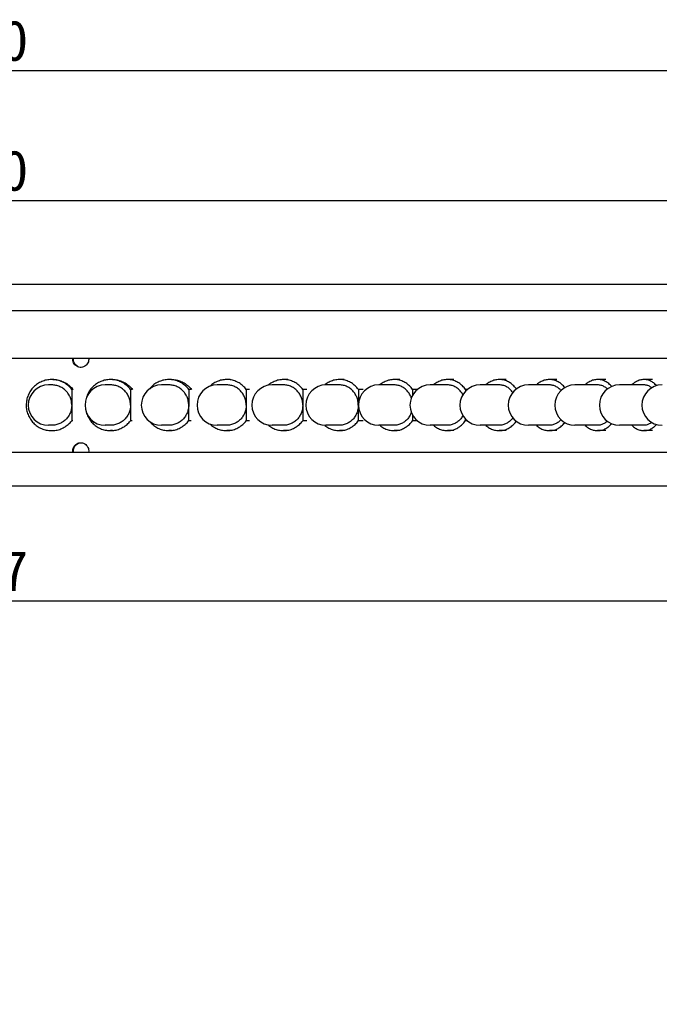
# Model space of a CAD drawing. Header units: millimetres. Extents: x 42 to 254, y -46 to 287.
# Tile 5 of 6: x 139 to 187, y 213 to 287. Entities that reach past the tile are written whole.
import ezdxf
from ezdxf.enums import TextEntityAlignment as Align

# ---------------------------------------------------------------- set-up
doc = ezdxf.new("R2010")
doc.units = ezdxf.units.MM
doc.header["$LTSCALE"] = 23.1
doc.layers.get('0').update_dxf_attribs({"linetype": 'CONTINUOUS'})
doc.layers.add('00_COMPONENTS', color=7, linetype='CONTINUOUS')
doc.layers.add('51__DRAFT_DIMS', color=7, linetype='CONTINUOUS')
doc.styles.get("Standard").update_dxf_attribs({"font": 'simfang.ttf'})
doc.dimstyles.new('DIMSTYLE_1', dxfattribs={"dimtxt": 3, "dimasz": 3, "dimexe": 2.5, "dimexo": 0.5, "dimgap": 0.75, "dimtad": 1, "dimdsep": 46, "dimtxsty": 'STANDARD', "dimblk": '_FILLED', "dimblk1": '_FILLED', "dimblk2": '_FILLED', "dimcen": 0.09, "dimclrt": 3, "dimazin": 2, "dimtp": 0.5, "dimtm": 0.5, "dimtfac": 1, "dimtofl": 0, "dimtmove": 0, "dimatfit": 3, "dimldrblk": '_FILLED', "dimfxl": 1, "dimtolj": 1, "dimarcsym": 0})
doc.dimstyles.new('DIMSTYLE_2', dxfattribs={"dimtxt": 3, "dimasz": 3, "dimexe": 2.5, "dimexo": 0.5, "dimgap": 0.75, "dimtad": 1, "dimdsep": 46, "dimtxsty": 'STANDARD', "dimblk": '_FILLED', "dimblk1": '_FILLED', "dimblk2": '_FILLED', "dimcen": 0.09, "dimclrt": 3, "dimazin": 2, "dimtp": 0.2, "dimtm": 0.2, "dimtfac": 1, "dimtofl": 0, "dimtmove": 0, "dimatfit": 3, "dimldrblk": '_FILLED', "dimfxl": 1, "dimtolj": 1, "dimarcsym": 0})
doc.dimstyles.new('DIMSTYLE_4', dxfattribs={"dimtxt": 3, "dimasz": 3, "dimexe": 2.5, "dimexo": 0.5, "dimtad": 1, "dimdsep": 46, "dimtxsty": 'STANDARD', "dimblk": '_FILLED', "dimblk1": '_FILLED', "dimblk2": '_FILLED', "dimcen": 0.09, "dimclrt": 3, "dimazin": 2, "dimtp": 0.5, "dimtm": 0.5, "dimtfac": 1, "dimtofl": 0, "dimtmove": 0, "dimatfit": 1, "dimldrblk": '_FILLED', "dimfxl": 1, "dimtolj": 1, "dimarcsym": 0})

# ---------------------------------------------------------------- blocks, each defined once
blk = doc.blocks.new('_FILLED')
at = {"color": 0, "linetype": 'ByBlock'}
blk.add_solid([(0, 0), (-1, 0.167), (-1, -0.167)], dxfattribs=at)
blk = doc.blocks.new('*D1')
at = {"layer": '51__DRAFT_DIMS', "color": 4}
for p, q in [((44.756, 266.754), (44.756, 285.2)), ((224.756, 266.755), (224.756, 285.2)), ((44.756, 282.7), (134.756, 282.7)), ((224.756, 282.7), (134.756, 282.7))]:
    blk.add_line(p, q, dxfattribs=at)
at = {"layer": '51__DRAFT_DIMS', "color": 4, "xscale": 3, "yscale": 3, "zscale": 3, "rotation": 180}
blk.add_blockref('_FILLED', (44.756, 282.7), dxfattribs=at)
at = {"layer": '51__DRAFT_DIMS', "color": 4, "xscale": 3, "yscale": 3, "zscale": 3}
blk.add_blockref('_FILLED', (224.756, 282.7), dxfattribs=at)
at = {"layer": '51__DRAFT_DIMS', "color": 3}
blk.add_text('180', height=3, dxfattribs=at).set_placement((136.756, 283.45), align=Align.CENTER)
blk = doc.blocks.new('*D2')
at = {"layer": '51__DRAFT_DIMS', "color": 4}
for p, q in [((64.756, 265.355), (64.756, 275.542)), ((204.756, 265.355), (204.756, 275.542)), ((64.756, 273.042), (134.756, 273.042)), ((204.756, 273.042), (134.756, 273.042))]:
    blk.add_line(p, q, dxfattribs=at)
at = {"layer": '51__DRAFT_DIMS', "color": 4, "xscale": 3, "yscale": 3, "zscale": 3, "rotation": 180}
blk.add_blockref('_FILLED', (64.756, 273.042), dxfattribs=at)
at = {"layer": '51__DRAFT_DIMS', "color": 4, "xscale": 3, "yscale": 3, "zscale": 3}
blk.add_blockref('_FILLED', (204.756, 273.042), dxfattribs=at)
at = {"layer": '51__DRAFT_DIMS', "color": 3}
blk.add_text('140', height=3, dxfattribs=at).set_placement((136.756, 273.792), align=Align.CENTER)
blk = doc.blocks.new('*D3')
at = {"layer": '51__DRAFT_DIMS', "color": 4}
for p, q in [((61.256, 251.355), (61.256, 240.78)), ((208.256, 251.355), (208.256, 240.78)), ((61.256, 243.28), (134.756, 243.28)), ((208.256, 243.28), (134.756, 243.28))]:
    blk.add_line(p, q, dxfattribs=at)
at = {"layer": '51__DRAFT_DIMS', "color": 4, "xscale": 3, "yscale": 3, "zscale": 3, "rotation": 180}
blk.add_blockref('_FILLED', (61.256, 243.28), dxfattribs=at)
at = {"layer": '51__DRAFT_DIMS', "color": 4, "xscale": 3, "yscale": 3, "zscale": 3}
blk.add_blockref('_FILLED', (208.256, 243.28), dxfattribs=at)
at = {"layer": '51__DRAFT_DIMS', "color": 3}
blk.add_text('147', height=3, dxfattribs=at).set_placement((136.756, 244.03), align=Align.CENTER)
blk = doc.blocks.new('*D4')
at = {"layer": '51__DRAFT_DIMS', "color": 4}
for p, q in [((63.256, 266.855), (237.412, 266.855)), ((234.912, 266.855), (234.912, 259.355)), ((234.912, 251.855), (234.912, 259.355)), ((61.756, 251.855), (237.412, 251.855))]:
    blk.add_line(p, q, dxfattribs=at)
at = {"layer": '51__DRAFT_DIMS', "color": 4, "xscale": 3, "yscale": 3, "zscale": 3}
for p, rotation in [((234.912, 266.855), 90), ((234.912, 251.855), 270)]:
    blk.add_blockref('_FILLED', p, dxfattribs=dict(at, rotation=rotation))
at = {"layer": '51__DRAFT_DIMS', "color": 3}
blk.add_text('15', height=3, rotation=90, dxfattribs=at).set_placement((234.162, 259.355), align=Align.CENTER)
blk = doc.blocks.new('*D6')
at = {"layer": '51__DRAFT_DIMS', "color": 4}
for p, q in [((66.307, 210.096), (52.698, 210.096)), ((69.807, 210.096), (66.307, 210.096)), ((89.078, 185), (69.807, 210.096))]:
    blk.add_line(p, q, dxfattribs=at)
at = {"layer": '51__DRAFT_DIMS', "color": 4, "xscale": 3, "yscale": 3, "zscale": 3, "rotation": 307.5198182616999}
blk.add_blockref('_FILLED', (89.078, 185), dxfattribs=at)
at = {"layer": '51__DRAFT_DIMS', "color": 3}
blk.add_text('150', height=3, dxfattribs=at).set_placement((64.807, 210.846), align=Align.RIGHT)

msp = doc.modelspace()

# ---------------------------------------------------------------- linework, layer by layer
at = {"layer": '00_COMPONENTS', "color": 7}
for p, q in [((45.9638, 266.8548), (223.5479, 266.8548)), ((204.7558, 264.8548), (64.7558, 264.8548)), ((55.7558, 261.3548), (213.7558, 261.3548)), ((143.1313, 261.1634), (143.1236, 261.2548)), ((143.7644, 260.6577), (143.7188, 260.656)), ((146.0792, 259.7548), (145.937, 259.7548)), ((150.4771, 259.7548), (150.2796, 259.7548)), ((154.8256, 259.7548), (154.5734, 259.7548)), ((159.1109, 259.7548), (158.805, 259.7548)), ((163.3198, 259.7548), (162.9609, 259.7548)), ((167.4388, 259.7548), (167.0282, 259.7548)), ((171.4551, 259.7548), (170.9941, 259.7548)), ((175.356, 259.7548), (174.846, 259.7548)), ((179.1294, 259.7548), (178.5719, 259.7548)), ((182.7632, 259.7548), (182.1601, 259.7548)), ((186.2462, 259.7548), (185.5993, 259.7548)), ((143.06, 259.0125), (143.047, 256.6802)), ((143.1466, 259.0125), (143.06, 259.0125)), ((147.4282, 259.0125), (147.4152, 256.6802)), ((147.5704, 259.0125), (147.4282, 259.0125)), ((151.7564, 259.0125), (151.7436, 256.6802)), ((151.9539, 259.0125), (151.7564, 259.0125)), ((156.0313, 259.0125), (156.0186, 256.6802)), ((156.2834, 259.0125), (156.0313, 259.0125)), ((160.2392, 259.0125), (160.2268, 256.6802)), ((160.5452, 259.0125), (160.2392, 259.0125)), ((164.3671, 259.0125), (164.3549, 256.6802)), ((164.7259, 259.0125), (164.3671, 259.0125)), ((168.4019, 259.0125), (168.3998, 258.5966)), ((168.7497, 259.0125), (168.4019, 259.0125)), ((172.3309, 259.0125), (172.3303, 258.8878)), ((172.4644, 259.0125), (172.3309, 259.0125)), ((168.3922, 257.1266), (168.3899, 256.6802)), ((141.5592, 256.3548), (141.3168, 256.3548)), ((143.1336, 256.6802), (143.047, 256.6802)), ((145.937, 256.3548), (145.5386, 256.3548)), ((147.5574, 256.6802), (147.4152, 256.6802)), ((150.2796, 256.3548), (149.7266, 256.3548)), ((151.9411, 256.6802), (151.7436, 256.6802)), ((154.5734, 256.3548), (153.8675, 256.3548)), ((156.2707, 256.6802), (156.0186, 256.6802)), ((158.805, 256.3548), (157.9483, 256.3548)), ((160.5327, 256.6802), (160.2268, 256.6802)), ((162.9609, 256.3548), (161.9562, 256.3548)), ((164.7137, 256.6802), (164.3549, 256.6802)), ((167.0282, 256.3548), (165.8786, 256.3548)), ((168.7708, 256.6802), (168.3899, 256.6802)), ((170.9941, 256.3548), (169.7031, 256.3548)), ((172.32, 256.8333), (172.3193, 256.6802)), ((172.4855, 256.6802), (172.3193, 256.6802)), ((174.846, 256.3548), (173.4178, 256.3548)), ((178.5719, 256.3548), (177.011, 256.3548)), ((182.1601, 256.3548), (180.4714, 256.3548)), ((185.5993, 256.3548), (183.7881, 256.3548)), ((146.0792, 255.9548), (145.937, 255.9548)), ((150.4771, 255.9548), (150.2796, 255.9548)), ((154.8256, 255.9548), (154.5734, 255.9548)), ((159.1109, 255.9548), (158.805, 255.9548)), ((163.3198, 255.9548), (162.9609, 255.9548)), ((167.4388, 255.9548), (167.0282, 255.9548)), ((171.4551, 255.9548), (170.9941, 255.9548)), ((175.356, 255.9548), (174.846, 255.9548)), ((179.1294, 255.9548), (178.5719, 255.9548)), ((182.7632, 255.9548), (182.1601, 255.9548)), ((186.2462, 255.9548), (185.5993, 255.9548)), ((143.6733, 255.0519), (143.7188, 255.0535)), ((55.7558, 254.3548), (213.7558, 254.3548)), ((143.1313, 254.3634), (143.1236, 254.4548)), ((44.7558, 251.8548), (224.7558, 251.8548))]:
    msp.add_line(p, q, dxfattribs=at)
at = {"layer": '00_COMPONENTS', "color": 4}
for p, q in [((143.1236, 261.2548), (143.1762, 261.2548)), ((143.1236, 254.4548), (143.1762, 254.4548))]:
    msp.add_line(p, q, dxfattribs=at)
at = {"layer": '00_COMPONENTS', "color": 7}
for points in [[(143.1236, 261.2548), (143.1313, 261.3462), (143.1333, 261.3548)], [(143.1762, 261.2548), (143.1838, 261.3458), (143.1859, 261.3548)], [(144.3039, 261.3548), (144.3059, 261.3462), (144.3136, 261.2548)], [(143.7188, 260.656), (143.6733, 260.6577), (143.5854, 260.6705), (143.5012, 260.6971), (143.4201, 260.7365), (143.3471, 260.7864), (143.2828, 260.8477), (143.2266, 260.9195), (143.1822, 260.9966), (143.1509, 261.0773), (143.1313, 261.1634)], [(143.4738, 260.737), (143.4003, 260.787), (143.3357, 260.8484), (143.2793, 260.9202), (143.2348, 260.9973), (143.2034, 261.0779), (143.1838, 261.1637), (143.1762, 261.2548)], [(144.3136, 261.2548), (144.3059, 261.1634), (144.2864, 261.0773), (144.2551, 260.9966), (144.2108, 260.9195), (144.1546, 260.8477), (144.0904, 260.7864), (144.0175, 260.7365), (143.9364, 260.6971), (143.8522, 260.6705), (143.7644, 260.6577)], [(141.5592, 259.7548), (141.5429, 259.7547), (141.4508, 259.7516), (141.3591, 259.7441), (141.2679, 259.7321), (141.1771, 259.7156), (141.0875, 259.6948), (140.999, 259.6696), (140.9116, 259.6401), (140.8259, 259.6064), (140.742, 259.5686), (140.6598, 259.5266), (140.58, 259.4808), (140.5024, 259.4311), (140.4272, 259.3776), (140.3548, 259.3206), (140.2853, 259.2601), (140.2186, 259.1962), (140.1553, 259.1292), (140.0953, 259.0592), (140.0386, 258.9862), (139.9856, 258.9108), (139.9363, 258.8328), (139.8908, 258.7523), (139.8493, 258.6699), (139.8119, 258.5855), (139.7785, 258.4992), (139.7494, 258.4116), (139.7246, 258.3227), (139.7041, 258.2325), (139.688, 258.1416), (139.6763, 258.05), (139.6691, 257.9577), (139.6663, 257.8654), (139.6681, 257.7731), (139.6743, 257.6808), (139.6849, 257.5891), (139.7, 257.498), (139.7195, 257.4075), (139.7433, 257.3183), (139.7714, 257.2304), (139.8039, 257.1438), (139.8403, 257.059), (139.8809, 256.9761), (139.9255, 256.8951), (139.9739, 256.8166), (140.026, 256.7405), (140.0819, 256.6669), (140.1411, 256.5962), (140.2037, 256.5286), (140.2697, 256.4639), (140.3385, 256.4026), (140.4102, 256.3448), (140.4849, 256.2904), (140.5619, 256.2399), (140.6412, 256.1932), (140.7229, 256.1503), (140.8064, 256.1115), (140.8917, 256.0768), (140.9787, 256.0463), (141.0669, 256.0201), (141.1563, 255.9983), (141.2469, 255.9808), (141.3379, 255.9678), (141.4295, 255.9592), (141.5217, 255.9552), (141.5592, 255.9548)], [(143.0535, 257.8463), (143.0519, 257.9252), (143.0462, 258.0035), (143.0364, 258.0811), (143.0226, 258.1583), (143.0047, 258.2349), (142.983, 258.3103), (142.9573, 258.3844), (142.9277, 258.4572), (142.8945, 258.5282), (142.8575, 258.5974), (142.817, 258.6647), (142.7731, 258.7296), (142.7258, 258.7921), (142.6752, 258.8522), (142.6218, 258.9095), (142.5654, 258.9638), (142.5061, 259.0152), (142.4443, 259.0633), (142.3801, 259.1081), (142.3135, 259.1496), (142.2451, 259.1874), (142.1747, 259.2216), (142.1025, 259.2521), (142.0289, 259.2787), (141.9541, 259.3014), (141.878, 259.3202), (141.8012, 259.335), (141.7238, 259.3456), (141.6457, 259.3522), (141.5676, 259.3547), (141.3168, 259.3548)], [(143.06, 259.0125), (143.0019, 259.0847), (142.9407, 259.1536), (142.8764, 259.2193), (142.8088, 259.2819), (142.7381, 259.3413), (142.6647, 259.397), (142.5888, 259.4491), (142.5102, 259.4975), (142.4296, 259.542), (142.3469, 259.5824), (142.2621, 259.6189), (142.1759, 259.6511), (142.0882, 259.679), (141.9991, 259.7027), (141.9091, 259.722), (141.8183, 259.7369), (141.7267, 259.7473), (141.6349, 259.7532), (141.5592, 259.7548)], [(141.6457, 259.7548), (141.7215, 259.7532), (141.8133, 259.7473), (141.9049, 259.7369), (141.9957, 259.722), (142.0856, 259.7027), (142.1748, 259.679), (142.2625, 259.6511), (142.3487, 259.6189), (142.4334, 259.5824), (142.5161, 259.542), (142.5967, 259.4975), (142.6753, 259.4491), (142.7513, 259.397), (142.8246, 259.3413), (142.8953, 259.2819), (142.9629, 259.2193), (143.0273, 259.1536), (143.0885, 259.0847), (143.1466, 259.0125)], [(145.937, 259.7548), (145.9208, 259.7547), (145.8292, 259.7516), (145.7381, 259.7441), (145.6475, 259.7321), (145.5574, 259.7156), (145.4683, 259.6948), (145.3804, 259.6696), (145.2935, 259.6401), (145.2084, 259.6064), (145.1251, 259.5686), (145.0434, 259.5266), (144.9641, 259.4808), (144.887, 259.4311), (144.8123, 259.3776), (144.7404, 259.3206), (144.6713, 259.2601), (144.6051, 259.1962), (144.5421, 259.1292), (144.4825, 259.0592), (144.4261, 258.9862), (144.3735, 258.9108), (144.3246, 258.8328), (144.2793, 258.7523), (144.2381, 258.6699), (144.201, 258.5855), (144.1678, 258.4992), (144.1389, 258.4116), (144.1147, 258.3243)], [(147.4217, 257.8463), (147.42, 257.9252), (147.4144, 258.0035), (147.4047, 258.0811), (147.391, 258.1583), (147.3732, 258.2349), (147.3516, 258.3103), (147.3261, 258.3844), (147.2967, 258.4572), (147.2636, 258.5282), (147.2269, 258.5974), (147.1866, 258.6647), (147.143, 258.7296), (147.0961, 258.7921), (147.0458, 258.8522), (146.9927, 258.9095), (146.9367, 258.9638), (146.8777, 259.0152), (146.8164, 259.0633), (146.7526, 259.1081), (146.6865, 259.1496), (146.6184, 259.1874), (146.5485, 259.2216), (146.4767, 259.2521), (146.4037, 259.2787), (146.3293, 259.3014), (146.2537, 259.3202), (146.1774, 259.335), (146.1005, 259.3456), (146.0229, 259.3522), (145.9453, 259.3547), (145.5386, 259.3548)], [(147.4282, 259.0125), (147.3704, 259.0847), (147.3096, 259.1536), (147.2457, 259.2193), (147.1785, 259.2819), (147.1082, 259.3413), (147.0354, 259.397), (146.9599, 259.4491), (146.8818, 259.4975), (146.8017, 259.542), (146.7196, 259.5824), (146.6354, 259.6189), (146.5497, 259.6511), (146.4626, 259.679), (146.374, 259.7027), (146.2846, 259.722), (146.1944, 259.7369), (146.1034, 259.7473), (146.0122, 259.7532), (145.937, 259.7548)], [(146.0792, 259.7548), (146.1544, 259.7532), (146.2457, 259.7473), (146.3367, 259.7369), (146.4269, 259.722), (146.5163, 259.7027), (146.6048, 259.679), (146.692, 259.6511), (146.7776, 259.6189), (146.8618, 259.5824), (146.944, 259.542), (147.0241, 259.4975), (147.1022, 259.4491), (147.1776, 259.397), (147.2505, 259.3413), (147.3208, 259.2819), (147.3879, 259.2193), (147.4519, 259.1536), (147.5127, 259.0847), (147.5704, 259.0125)], [(150.2796, 259.7548), (150.2636, 259.7547), (150.1729, 259.7516), (150.0827, 259.7441), (149.9929, 259.7321), (149.9036, 259.7156), (149.8155, 259.6948), (149.7284, 259.6696), (149.6424, 259.6401), (149.5581, 259.6064), (149.4755, 259.5686), (149.3947, 259.5266), (149.3161, 259.4808), (149.2398, 259.4311), (149.1657, 259.3776), (149.0945, 259.3206), (149.0261, 259.2601), (148.9605, 259.1962), (148.8982, 259.1292), (148.8486, 259.0704)], [(151.75, 257.8463), (151.7484, 257.9252), (151.7428, 258.0035), (151.7332, 258.0811), (151.7196, 258.1583), (151.702, 258.2349), (151.6806, 258.3103), (151.6553, 258.3844), (151.6262, 258.4572), (151.5935, 258.5282), (151.5572, 258.5974), (151.5172, 258.6647), (151.474, 258.7296), (151.4276, 258.7921), (151.3778, 258.8522), (151.3252, 258.9095), (151.2697, 258.9638), (151.2113, 259.0152), (151.1506, 259.0633), (151.0874, 259.1081), (151.0219, 259.1496), (150.9545, 259.1874), (150.8853, 259.2216), (150.8142, 259.2521), (150.7418, 259.2787), (150.6682, 259.3014), (150.5933, 259.3202), (150.5178, 259.335), (150.4416, 259.3456), (150.3647, 259.3522), (150.2878, 259.3547), (149.7266, 259.3548)], [(151.7564, 259.0125), (151.6993, 259.0847), (151.639, 259.1536), (151.5757, 259.2193), (151.5092, 259.2819), (151.4396, 259.3413), (151.3674, 259.397), (151.2927, 259.4491), (151.2154, 259.4975), (151.136, 259.542), (151.0547, 259.5824), (150.9713, 259.6189), (150.8864, 259.6511), (150.8002, 259.679), (150.7125, 259.7027), (150.6239, 259.722), (150.5346, 259.7369), (150.4444, 259.7473), (150.3541, 259.7532), (150.2796, 259.7548)], [(150.4771, 259.7548), (150.5516, 259.7532), (150.6419, 259.7473), (150.7321, 259.7369), (150.8214, 259.722), (150.91, 259.7027), (150.9977, 259.679), (151.0839, 259.6511), (151.1688, 259.6189), (151.2522, 259.5824), (151.3335, 259.542), (151.4129, 259.4975), (151.4902, 259.4491), (151.5649, 259.397), (151.6371, 259.3413), (151.7067, 259.2819), (151.7732, 259.2193), (151.8365, 259.1536), (151.8968, 259.0847), (151.9539, 259.0125)], [(154.5734, 259.7548), (154.5576, 259.7547), (154.4681, 259.7516), (154.3791, 259.7441), (154.2905, 259.7321), (154.2023, 259.7156), (154.1153, 259.6948), (154.0293, 259.6696), (153.9444, 259.6401), (153.8612, 259.6064), (153.7797, 259.5686), (153.6999, 259.5266), (153.6223, 259.4808), (153.547, 259.4311), (153.4739, 259.3776), (153.4036, 259.3206), (153.3361, 259.2601), (153.3308, 259.2549)], [(156.0249, 257.8463), (156.0233, 257.9252), (156.0178, 258.0035), (156.0083, 258.0811), (155.9949, 258.1583), (155.9776, 258.2349), (155.9564, 258.3103), (155.9315, 258.3844), (155.9027, 258.4572), (155.8704, 258.5282), (155.8346, 258.5974), (155.7952, 258.6647), (155.7525, 258.7296), (155.7066, 258.7921), (155.6575, 258.8522), (155.6056, 258.9095), (155.5508, 258.9638), (155.4932, 259.0152), (155.4332, 259.0633), (155.3709, 259.1081), (155.3062, 259.1496), (155.2397, 259.1874), (155.1713, 259.2216), (155.1011, 259.2521), (155.0297, 259.2787), (154.957, 259.3014), (154.8831, 259.3202), (154.8085, 259.335), (154.7333, 259.3456), (154.6575, 259.3522), (154.5816, 259.3547), (153.8675, 259.3548)], [(156.0313, 259.0125), (155.9748, 259.0847), (155.9154, 259.1536), (155.8529, 259.2193), (155.7872, 259.2819), (155.7185, 259.3413), (155.6473, 259.397), (155.5735, 259.4491), (155.4972, 259.4975), (155.4189, 259.542), (155.3385, 259.5824), (155.2562, 259.6189), (155.1725, 259.6511), (155.0873, 259.679), (155.0007, 259.7027), (154.9133, 259.722), (154.8251, 259.7369), (154.7361, 259.7473), (154.647, 259.7532), (154.5734, 259.7548)], [(158.805, 259.7548), (158.7894, 259.7547), (158.7014, 259.7516), (158.6137, 259.7441), (158.5266, 259.7321), (158.4399, 259.7156), (158.3542, 259.6948), (158.2696, 259.6696), (158.1861, 259.6401), (158.1043, 259.6064), (158.0241, 259.5686), (157.9455, 259.5266), (157.8692, 259.4808), (157.7951, 259.4311), (157.7232, 259.3776), (157.6612, 259.3265)], [(160.233, 257.8463), (160.2314, 257.9252), (160.226, 258.0035), (160.2167, 258.0811), (160.2035, 258.1583), (160.1864, 258.2349), (160.1656, 258.3103), (160.141, 258.3844), (160.1128, 258.4572), (160.081, 258.5282), (160.0457, 258.5974), (160.0069, 258.6647), (159.965, 258.7296), (159.9198, 258.7921), (159.8715, 258.8522), (159.8204, 258.9095), (159.7665, 258.9638), (159.7098, 259.0152), (159.6508, 259.0633), (159.5895, 259.1081), (159.5259, 259.1496), (159.4604, 259.1874), (159.3932, 259.2216), (159.3241, 259.2521), (159.2539, 259.2787), (159.1824, 259.3014), (159.1096, 259.3202), (159.0363, 259.335), (158.9623, 259.3456), (158.8876, 259.3522), (158.813, 259.3547), (157.9483, 259.3548)], [(160.2392, 259.0125), (160.1837, 259.0847), (160.1252, 259.1536), (160.0637, 259.2193), (159.9991, 259.2819), (159.9315, 259.3413), (159.8615, 259.397), (159.7889, 259.4491), (159.7138, 259.4975), (159.6367, 259.542), (159.5577, 259.5824), (159.4767, 259.6189), (159.3943, 259.6511), (159.3105, 259.679), (159.2254, 259.7027), (159.1394, 259.722), (159.0526, 259.7369), (158.9651, 259.7473), (158.8773, 259.7532), (158.805, 259.7548)], [(162.9609, 259.7548), (162.9457, 259.7547), (162.8593, 259.7516), (162.7734, 259.7441), (162.688, 259.7321), (162.603, 259.7156), (162.519, 259.6948), (162.4361, 259.6696), (162.3542, 259.6401), (162.2739, 259.6064), (162.1953, 259.5686), (162.1183, 259.5266), (162.0435, 259.4808), (161.9708, 259.4311), (161.9004, 259.3776), (161.8703, 259.3523)], [(164.361, 257.8463), (164.3594, 257.9252), (164.3541, 258.0035), (164.345, 258.0811), (164.332, 258.1583), (164.3153, 258.2349), (164.2949, 258.3103), (164.2708, 258.3844), (164.2431, 258.4572), (164.212, 258.5282), (164.1774, 258.5974), (164.1393, 258.6647), (164.0982, 258.7296), (164.054, 258.7921), (164.0066, 258.8522), (163.9565, 258.9095), (163.9036, 258.9638), (163.8481, 259.0152), (163.7902, 259.0633), (163.7301, 259.1081), (163.6677, 259.1496), (163.6035, 259.1874), (163.5376, 259.2216), (163.4699, 259.2521), (163.401, 259.2787), (163.3309, 259.3014), (163.2596, 259.3202), (163.1877, 259.335), (163.1151, 259.3456), (163.042, 259.3522), (162.9688, 259.3547), (161.9562, 259.3548)], [(164.3671, 259.0125), (164.3127, 259.0847), (164.2553, 259.1536), (164.195, 259.2193), (164.1317, 259.2819), (164.0654, 259.3413), (163.9967, 259.397), (163.9256, 259.4491), (163.8519, 259.4975), (163.7764, 259.542), (163.6989, 259.5824), (163.6195, 259.6189), (163.5387, 259.6511), (163.4566, 259.679), (163.3731, 259.7027), (163.2888, 259.722), (163.2037, 259.7369), (163.1179, 259.7473), (163.0319, 259.7532), (162.9609, 259.7548)], [(168.3041, 258.3944), (168.2808, 258.4572), (168.2503, 258.5282), (168.2165, 258.5974), (168.1794, 258.6647), (168.1392, 258.7296), (168.096, 258.7921), (168.0497, 258.8522), (168.0008, 258.9095), (167.9491, 258.9638), (167.8948, 259.0152), (167.8383, 259.0633), (167.7796, 259.1081), (167.7186, 259.1496), (167.656, 259.1874), (167.5916, 259.2216), (167.5255, 259.2521), (167.4582, 259.2787), (167.3897, 259.3014), (167.32, 259.3202), (167.2497, 259.335), (167.1789, 259.3456), (167.1074, 259.3522), (167.0359, 259.3547), (165.8786, 259.3548)], [(167.0282, 259.7548), (167.0133, 259.7547), (166.929, 259.7516), (166.8451, 259.7441), (166.7616, 259.7321), (166.6785, 259.7156), (166.5965, 259.6948), (166.5155, 259.6696), (166.4355, 259.6401), (166.3571, 259.6064), (166.2803, 259.5686), (166.2051, 259.5266), (166.132, 259.4808), (166.061, 259.4311), (165.9922, 259.3776), (165.9657, 259.3548)], [(168.4019, 259.0125), (168.3487, 259.0847), (168.2927, 259.1536), (168.2338, 259.2193), (168.1719, 259.2819), (168.1072, 259.3413), (168.0401, 259.397), (167.9705, 259.4491), (167.8986, 259.4975), (167.8248, 259.542), (167.7491, 259.5824), (167.6716, 259.6189), (167.5927, 259.6511), (167.5124, 259.679), (167.4308, 259.7027), (167.3485, 259.722), (167.2654, 259.7369), (167.1815, 259.7473), (167.0975, 259.7532), (167.0282, 259.7548)], [(172.1336, 258.6289), (172.1144, 258.6647), (172.0753, 258.7296), (172.0332, 258.7921), (171.9882, 258.8522), (171.9405, 258.9095), (171.8903, 258.9638), (171.8375, 259.0152), (171.7825, 259.0633), (171.7253, 259.1081), (171.666, 259.1496), (171.605, 259.1874), (171.5423, 259.2216), (171.478, 259.2521), (171.4125, 259.2787), (171.3458, 259.3014), (171.278, 259.3202), (171.2097, 259.335), (171.1407, 259.3456), (171.0711, 259.3522), (171.0015, 259.3547), (169.7031, 259.3548)], [(170.9941, 259.7548), (170.9796, 259.7547), (170.8975, 259.7516), (170.8158, 259.7441), (170.7346, 259.7321), (170.6537, 259.7156), (170.5739, 259.6948), (170.4951, 259.6696), (170.4172, 259.6401), (170.341, 259.6064), (170.2662, 259.5686), (170.193, 259.5266), (170.1219, 259.4808), (170.0528, 259.4311), (169.9858, 259.3776), (169.96, 259.3548)], [(172.3309, 259.0125), (172.2792, 259.0847), (172.2246, 259.1536), (172.1673, 259.2193), (172.1071, 259.2819), (172.0441, 259.3413), (171.9788, 259.397), (171.9111, 259.4491), (171.8411, 259.4975), (171.7693, 259.542), (171.6957, 259.5824), (171.6202, 259.6189), (171.5434, 259.6511), (171.4653, 259.679), (171.3859, 259.7027), (171.3058, 259.722), (171.2249, 259.7369), (171.1433, 259.7473), (171.0615, 259.7532), (170.9941, 259.7548)], [(175.8473, 258.8003), (175.8096, 258.8522), (175.7634, 258.9095), (175.7147, 258.9638), (175.6635, 259.0152), (175.6102, 259.0633), (175.5548, 259.1081), (175.4973, 259.1496), (175.4382, 259.1874), (175.3774, 259.2216), (175.3151, 259.2521), (175.2516, 259.2787), (175.187, 259.3014), (175.1213, 259.3202), (175.055, 259.335), (174.9881, 259.3456), (174.9207, 259.3522), (174.8532, 259.3547), (173.4178, 259.3548)], [(174.846, 259.7548), (174.832, 259.7547), (174.7524, 259.7516), (174.6732, 259.7441), (174.5945, 259.7321), (174.5161, 259.7156), (174.4388, 259.6948), (174.3623, 259.6696), (174.2869, 259.6401), (174.2129, 259.6064), (174.1405, 259.5686), (174.0695, 259.5266), (174.0006, 259.4808), (173.9336, 259.4311), (173.8687, 259.3776), (173.8437, 259.3548)], [(176.1121, 259.0552), (176.0917, 259.0847), (176.0388, 259.1536), (175.9833, 259.2193), (175.9249, 259.2819), (175.8638, 259.3413), (175.8005, 259.397), (175.7349, 259.4491), (175.6671, 259.4975), (175.5975, 259.542), (175.5261, 259.5824), (175.4529, 259.6189), (175.3785, 259.6511), (175.3028, 259.679), (175.2258, 259.7027), (175.1481, 259.722), (175.0697, 259.7369), (174.9906, 259.7473), (174.9114, 259.7532), (174.846, 259.7548)], [(179.4335, 258.9371), (179.4104, 258.9638), (179.361, 259.0152), (179.3095, 259.0633), (179.2561, 259.1081), (179.2006, 259.1496), (179.1435, 259.1874), (179.0849, 259.2216), (179.0247, 259.2521), (178.9634, 259.2787), (178.901, 259.3014), (178.8376, 259.3202), (178.7736, 259.335), (178.7091, 259.3456), (178.644, 259.3522), (178.5789, 259.3547), (177.011, 259.3548)], [(178.5719, 259.7548), (178.5584, 259.7547), (178.4816, 259.7516), (178.4052, 259.7441), (178.3292, 259.7321), (178.2535, 259.7156), (178.1789, 259.6948), (178.1051, 259.6696), (178.0323, 259.6401), (177.9609, 259.6064), (177.891, 259.5686), (177.8225, 259.5266), (177.7559, 259.4808), (177.6913, 259.4311), (177.6286, 259.3776), (177.6045, 259.3548)], [(179.7227, 259.1543), (179.6696, 259.2193), (179.6133, 259.2819), (179.5543, 259.3413), (179.4932, 259.397), (179.4299, 259.4491), (179.3644, 259.4975), (179.2972, 259.542), (179.2283, 259.5824), (179.1577, 259.6189), (179.0859, 259.6511), (179.0128, 259.679), (178.9385, 259.7027), (178.8635, 259.722), (178.7879, 259.7369), (178.7115, 259.7473), (178.635, 259.7532), (178.5719, 259.7548)], [(182.8826, 259.05), (182.8688, 259.0633), (182.8174, 259.1081), (182.7641, 259.1496), (182.7093, 259.1874), (182.6529, 259.2216), (182.5951, 259.2521), (182.5362, 259.2787), (182.4763, 259.3014), (182.4154, 259.3202), (182.3539, 259.335), (182.2919, 259.3456), (182.2294, 259.3522), (182.1668, 259.3547), (180.4714, 259.3548)], [(182.1601, 259.7548), (182.1471, 259.7547), (182.0733, 259.7516), (181.9999, 259.7441), (181.9269, 259.7321), (181.8542, 259.7156), (181.7825, 259.6948), (181.7116, 259.6696), (181.6416, 259.6401), (181.573, 259.6064), (181.5059, 259.5686), (181.4401, 259.5266), (181.3761, 259.4808), (181.314, 259.4311), (181.2538, 259.3776), (181.2306, 259.3548)], [(183.2011, 259.235), (183.1606, 259.2819), (183.104, 259.3413), (183.0453, 259.397), (182.9845, 259.4491), (182.9216, 259.4975), (182.857, 259.542), (182.7908, 259.5824), (182.7229, 259.6189), (182.6539, 259.6511), (182.5837, 259.679), (182.5123, 259.7027), (182.4403, 259.722), (182.3676, 259.7369), (182.2942, 259.7473), (182.2207, 259.7532), (182.1601, 259.7548)], [(186.1843, 259.1435), (186.1768, 259.1496), (186.1243, 259.1874), (186.0705, 259.2216), (186.0152, 259.2521), (185.9589, 259.2787), (185.9016, 259.3014), (185.8434, 259.3202), (185.7846, 259.335), (185.7253, 259.3456), (185.6655, 259.3522), (185.6057, 259.3547), (183.7881, 259.3548)], [(185.5993, 259.7548), (185.5869, 259.7547), (185.5163, 259.7516), (185.4461, 259.7441), (185.3763, 259.7321), (185.3068, 259.7156), (185.2382, 259.6948), (185.1705, 259.6696), (185.1036, 259.6401), (185.038, 259.6064), (184.9738, 259.5686), (184.9109, 259.5266), (184.8498, 259.4808), (184.7904, 259.4311), (184.7328, 259.3776), (184.7106, 259.3548)], [(186.5415, 259.2976), (186.5017, 259.3413), (186.4456, 259.397), (186.3874, 259.4491), (186.3273, 259.4975), (186.2656, 259.542), (186.2023, 259.5824), (186.1374, 259.6189), (186.0714, 259.6511), (186.0043, 259.679), (185.936, 259.7027), (185.8672, 259.722), (185.7977, 259.7369), (185.7275, 259.7473), (185.6573, 259.7532), (185.5993, 259.7548)], [(143.0535, 257.8463), (143.051, 257.7675), (143.0444, 257.6893), (143.0338, 257.6118), (143.0191, 257.5347), (143.0004, 257.4583), (142.9778, 257.3832), (142.9513, 257.3094), (142.9209, 257.2369), (142.8868, 257.1663), (142.8491, 257.0976), (142.8078, 257.0307), (142.7632, 256.9663), (142.7153, 256.9043), (142.664, 256.8448), (142.6099, 256.7882), (142.5529, 256.7345), (142.493, 256.6837), (142.4307, 256.6363), (142.3661, 256.5922), (142.299, 256.5515), (142.2301, 256.5145), (142.1594, 256.4811), (142.0868, 256.4514), (142.013, 256.4256), (141.9379, 256.4038), (141.8616, 256.3858), (141.7847, 256.3719), (141.7071, 256.3622), (141.6289, 256.3564), (141.5592, 256.3548)], [(147.4217, 257.8463), (147.4192, 257.7675), (147.4126, 257.6893), (147.4021, 257.6118), (147.3875, 257.5347), (147.3689, 257.4583), (147.3464, 257.3832), (147.3201, 257.3094), (147.2899, 257.2369), (147.2561, 257.1663), (147.2186, 257.0976), (147.1776, 257.0307), (147.1332, 256.9663), (147.0856, 256.9043), (147.0347, 256.8448), (146.9809, 256.7882), (146.9243, 256.7345), (146.8648, 256.6837), (146.8029, 256.6363), (146.7386, 256.5922), (146.672, 256.5515), (146.6036, 256.5145), (146.5333, 256.4811), (146.4612, 256.4514), (146.3878, 256.4256), (146.3132, 256.4038), (146.2374, 256.3858), (146.161, 256.3719), (146.0839, 256.3622), (146.0063, 256.3564), (145.937, 256.3548)], [(151.75, 257.8463), (151.7475, 257.7675), (151.7411, 257.6893), (151.7306, 257.6118), (151.7162, 257.5347), (151.6977, 257.4583), (151.6755, 257.3832), (151.6494, 257.3094), (151.6195, 257.2369), (151.586, 257.1663), (151.5489, 257.0976), (151.5082, 257.0307), (151.4643, 256.9663), (151.4172, 256.9043), (151.3667, 256.8448), (151.3135, 256.7882), (151.2574, 256.7345), (151.1985, 256.6837), (151.1372, 256.6363), (151.0736, 256.5922), (151.0076, 256.5515), (150.9398, 256.5145), (150.8702, 256.4811), (150.7988, 256.4514), (150.7261, 256.4256), (150.6522, 256.4038), (150.5772, 256.3858), (150.5015, 256.3719), (150.4251, 256.3622), (150.3482, 256.3564), (150.2796, 256.3548)], [(156.0249, 257.8463), (156.0225, 257.7675), (156.0161, 257.6893), (156.0058, 257.6118), (155.9915, 257.5347), (155.9733, 257.4583), (155.9514, 257.3832), (155.9256, 257.3094), (155.8961, 257.2369), (155.863, 257.1663), (155.8264, 257.0976), (155.7863, 257.0307), (155.7429, 256.9663), (155.6964, 256.9043), (155.6466, 256.8448), (155.594, 256.7882), (155.5387, 256.7345), (155.4805, 256.6837), (155.42, 256.6363), (155.3572, 256.5922), (155.2921, 256.5515), (155.2251, 256.5145), (155.1564, 256.4811), (155.0859, 256.4514), (155.0142, 256.4256), (154.9413, 256.4038), (154.8672, 256.3858), (154.7924, 256.3719), (154.7171, 256.3622), (154.6412, 256.3564), (154.5734, 256.3548)], [(160.233, 257.8463), (160.2306, 257.7675), (160.2243, 257.6893), (160.2142, 257.6118), (160.2001, 257.5347), (160.1822, 257.4583), (160.1606, 257.3832), (160.1353, 257.3094), (160.1062, 257.2369), (160.0737, 257.1663), (160.0377, 257.0976), (159.9982, 257.0307), (159.9556, 256.9663), (159.9097, 256.9043), (159.8608, 256.8448), (159.8091, 256.7882), (159.7546, 256.7345), (159.6974, 256.6837), (159.6379, 256.6363), (159.5761, 256.5922), (159.512, 256.5515), (159.4461, 256.5145), (159.3785, 256.4811), (159.3092, 256.4514), (159.2386, 256.4256), (159.1669, 256.4038), (159.094, 256.3858), (159.0204, 256.3719), (158.9463, 256.3622), (158.8716, 256.3564), (158.805, 256.3548)], [(164.361, 257.8463), (164.3586, 257.7675), (164.3525, 257.6893), (164.3425, 257.6118), (164.3288, 257.5347), (164.3112, 257.4583), (164.29, 257.3832), (164.2652, 257.3094), (164.2367, 257.2369), (164.2048, 257.1663), (164.1695, 257.0976), (164.1308, 257.0307), (164.089, 256.9663), (164.0441, 256.9043), (163.9961, 256.8448), (163.9454, 256.7882), (163.8919, 256.7345), (163.8358, 256.6837), (163.7775, 256.6363), (163.7169, 256.5922), (163.6541, 256.5515), (163.5895, 256.5145), (163.5232, 256.4811), (163.4552, 256.4514), (163.3861, 256.4256), (163.3157, 256.4038), (163.2442, 256.3858), (163.1722, 256.3719), (163.0995, 256.3622), (163.0263, 256.3564), (162.9609, 256.3548)], [(144.1166, 257.3795), (144.1328, 257.3183), (144.1607, 257.2304), (144.1929, 257.1438), (144.2292, 257.059), (144.2695, 256.9761), (144.3138, 256.8951), (144.3619, 256.8166), (144.4137, 256.7405), (144.4692, 256.6669), (144.528, 256.5962), (144.5902, 256.5286), (144.6558, 256.4639), (144.7241, 256.4026), (144.7954, 256.3448), (144.8696, 256.2904), (144.9461, 256.2399), (145.0249, 256.1932), (145.1061, 256.1503), (145.189, 256.1115), (145.2737, 256.0768), (145.3602, 256.0463), (145.4479, 256.0201), (145.5367, 255.9983), (145.6267, 255.9808), (145.7171, 255.9678), (145.8082, 255.9592), (145.8997, 255.9552), (145.937, 255.9548)], [(168.304, 257.3144), (168.3023, 257.3094), (168.2745, 257.2369), (168.2434, 257.1663), (168.2089, 257.0976), (168.171, 257.0307), (168.1302, 256.9663), (168.0863, 256.9043), (168.0394, 256.8448), (167.9899, 256.7882), (167.9377, 256.7345), (167.8829, 256.6837), (167.8259, 256.6363), (167.7667, 256.5922), (167.7053, 256.5515), (167.6423, 256.5145), (167.5775, 256.4811), (167.5111, 256.4514), (167.4435, 256.4256), (167.3748, 256.4038), (167.305, 256.3858), (167.2346, 256.3719), (167.1636, 256.3622), (167.092, 256.3564), (167.0282, 256.3548)], [(172.1337, 257.0805), (172.1062, 257.0307), (172.0665, 256.9663), (172.0238, 256.9043), (171.9782, 256.8448), (171.93, 256.7882), (171.8792, 256.7345), (171.8258, 256.6837), (171.7704, 256.6363), (171.7128, 256.5922), (171.653, 256.5515), (171.5917, 256.5145), (171.5287, 256.4811), (171.464, 256.4514), (171.3983, 256.4256), (171.3314, 256.4038), (171.2634, 256.3858), (171.1949, 256.3719), (171.1258, 256.3622), (171.0562, 256.3564), (170.9941, 256.3548)], [(175.8471, 256.9088), (175.8441, 256.9043), (175.7999, 256.8448), (175.7532, 256.7882), (175.704, 256.7345), (175.6523, 256.6837), (175.5985, 256.6363), (175.5427, 256.5922), (175.4848, 256.5515), (175.4253, 256.5145), (175.3642, 256.4811), (175.3015, 256.4514), (175.2378, 256.4256), (175.173, 256.4038), (175.1071, 256.3858), (175.0407, 256.3719), (174.9737, 256.3622), (174.9062, 256.3564), (174.846, 256.3548)], [(141.5592, 255.9548), (141.6137, 255.9556), (141.7055, 255.9605), (141.7973, 255.9699), (141.8882, 255.9837), (141.9784, 256.002), (142.0678, 256.0247), (142.1558, 256.0516), (142.2423, 256.0828), (142.3275, 256.1183), (142.4106, 256.1578), (142.4918, 256.2014), (142.5709, 256.2489), (142.6474, 256.3002), (142.7214, 256.3551), (142.7927, 256.4137), (142.861, 256.4755), (142.9261, 256.5405), (142.9881, 256.6087), (143.047, 256.6802)], [(145.937, 255.9548), (145.9911, 255.9556), (146.0824, 255.9605), (146.1735, 255.9699), (146.2639, 255.9837), (146.3535, 256.002), (146.4423, 256.0247), (146.5297, 256.0516), (146.6157, 256.0828), (146.7003, 256.1183), (146.7829, 256.1578), (146.8635, 256.2014), (146.9421, 256.2489), (147.0182, 256.3002), (147.0916, 256.3551), (147.1626, 256.4137), (147.2304, 256.4755), (147.2951, 256.5405), (147.3567, 256.6087), (147.4152, 256.6802)], [(148.849, 256.6389), (148.8842, 256.5962), (148.9458, 256.5286), (149.0107, 256.4639), (149.0785, 256.4026), (149.149, 256.3448), (149.2225, 256.2904), (149.2982, 256.2399), (149.3763, 256.1932), (149.4567, 256.1503), (149.5389, 256.1115), (149.6228, 256.0768), (149.7084, 256.0463), (149.7952, 256.0201), (149.8832, 255.9983), (149.9723, 255.9808), (150.0619, 255.9678), (150.152, 255.9592), (150.2427, 255.9552), (150.2796, 255.9548)], [(150.2796, 255.9548), (150.3332, 255.9556), (150.4236, 255.9605), (150.5138, 255.9699), (150.6033, 255.9837), (150.6921, 256.002), (150.78, 256.0247), (150.8666, 256.0516), (150.9518, 256.0828), (151.0356, 256.1183), (151.1174, 256.1578), (151.1972, 256.2014), (151.2751, 256.2489), (151.3504, 256.3002), (151.4232, 256.3551), (151.4934, 256.4137), (151.5606, 256.4755), (151.6246, 256.5405), (151.6856, 256.6087), (151.7436, 256.6802)], [(153.3312, 256.4544), (153.3877, 256.4026), (153.4574, 256.3448), (153.5299, 256.2904), (153.6047, 256.2399), (153.6818, 256.1932), (153.7611, 256.1503), (153.8422, 256.1115), (153.925, 256.0768), (154.0096, 256.0463), (154.0953, 256.0201), (154.1821, 255.9983), (154.2701, 255.9808), (154.3585, 255.9678), (154.4475, 255.9592), (154.537, 255.9552), (154.5734, 255.9548)], [(154.5734, 255.9548), (154.6263, 255.9556), (154.7156, 255.9605), (154.8047, 255.9699), (154.893, 255.9837), (154.9806, 256.002), (155.0674, 256.0247), (155.1529, 256.0516), (155.237, 256.0828), (155.3197, 256.1183), (155.4005, 256.1578), (155.4793, 256.2014), (155.5561, 256.2489), (155.6305, 256.3002), (155.7023, 256.3551), (155.7716, 256.4137), (155.838, 256.4755), (155.9012, 256.5405), (155.9614, 256.6087), (156.0186, 256.6802)], [(157.6619, 256.3829), (157.707, 256.3448), (157.7783, 256.2904), (157.8519, 256.2399), (157.9277, 256.1932), (158.0058, 256.1503), (158.0856, 256.1115), (158.1671, 256.0768), (158.2503, 256.0463), (158.3346, 256.0201), (158.42, 255.9983), (158.5065, 255.9808), (158.5936, 255.9678), (158.6811, 255.9592), (158.7691, 255.9552), (158.805, 255.9548)], [(158.805, 255.9548), (158.857, 255.9556), (158.9448, 255.9605), (159.0325, 255.9699), (159.1194, 255.9837), (159.2056, 256.002), (159.291, 256.0247), (159.3751, 256.0516), (159.4578, 256.0828), (159.5392, 256.1183), (159.6186, 256.1578), (159.6962, 256.2014), (159.7718, 256.2489), (159.8449, 256.3002), (159.9156, 256.3551), (159.9838, 256.4137), (160.0491, 256.4755), (160.1112, 256.5405), (160.1705, 256.6087), (160.2268, 256.6802)], [(161.87, 256.3573), (161.8845, 256.3448), (161.9544, 256.2904), (162.0265, 256.2399), (162.1009, 256.1932), (162.1774, 256.1503), (162.2556, 256.1115), (162.3355, 256.0768), (162.4171, 256.0463), (162.4997, 256.0201), (162.5835, 255.9983), (162.6683, 255.9808), (162.7536, 255.9678), (162.8395, 255.9592), (162.9258, 255.9552), (162.9609, 255.9548)], [(162.9609, 255.9548), (163.012, 255.9556), (163.098, 255.9605), (163.184, 255.9699), (163.2692, 255.9837), (163.3537, 256.002), (163.4374, 256.0247), (163.5199, 256.0516), (163.601, 256.0828), (163.6808, 256.1183), (163.7587, 256.1578), (163.8347, 256.2014), (163.9088, 256.2489), (163.9805, 256.3002), (164.0498, 256.3551), (164.1167, 256.4137), (164.1806, 256.4755), (164.2416, 256.5405), (164.2997, 256.6087), (164.3549, 256.6802)], [(165.9653, 256.3548), (165.9766, 256.3448), (166.0449, 256.2904), (166.1154, 256.2399), (166.188, 256.1932), (166.2628, 256.1503), (166.3392, 256.1115), (166.4173, 256.0768), (166.4969, 256.0463), (166.5777, 256.0201), (166.6595, 255.9983), (166.7424, 255.9808), (166.8257, 255.9678), (166.9096, 255.9592), (166.9939, 255.9552), (167.0282, 255.9548)], [(167.0282, 255.9548), (167.0781, 255.9556), (167.1621, 255.9605), (167.2461, 255.9699), (167.3294, 255.9837), (167.4119, 256.002), (167.4937, 256.0247), (167.5742, 256.0516), (167.6535, 256.0828), (167.7314, 256.1183), (167.8075, 256.1578), (167.8818, 256.2014), (167.9542, 256.2489), (168.0242, 256.3002), (168.0919, 256.3551), (168.1572, 256.4137), (168.2197, 256.4755), (168.2793, 256.5405), (168.336, 256.6087), (168.3899, 256.6802)], [(169.9597, 256.3548), (169.9707, 256.3448), (170.0372, 256.2904), (170.1057, 256.2399), (170.1764, 256.1932), (170.2492, 256.1503), (170.3235, 256.1115), (170.3995, 256.0768), (170.477, 256.0463), (170.5556, 256.0201), (170.6352, 255.9983), (170.7159, 255.9808), (170.797, 255.9678), (170.8786, 255.9592), (170.9606, 255.9552), (170.9941, 255.9548)], [(170.9941, 255.9548), (171.0426, 255.9556), (171.1244, 255.9605), (171.2061, 255.9699), (171.2871, 255.9837), (171.3674, 256.002), (171.4471, 256.0247), (171.5254, 256.0516), (171.6026, 256.0828), (171.6784, 256.1183), (171.7525, 256.1578), (171.8247, 256.2014), (171.8952, 256.2489), (171.9634, 256.3002), (172.0292, 256.3551), (172.0928, 256.4137), (172.1536, 256.4755), (172.2116, 256.5405), (172.2668, 256.6087), (172.3193, 256.6802)], [(173.8434, 256.3548), (173.854, 256.3448), (173.9185, 256.2904), (173.9849, 256.2399), (174.0534, 256.1932), (174.124, 256.1503), (174.1961, 256.1115), (174.2697, 256.0768), (174.3448, 256.0463), (174.421, 256.0201), (174.4982, 255.9983), (174.5764, 255.9808), (174.655, 255.9678), (174.7341, 255.9592), (174.8136, 255.9552), (174.846, 255.9548)], [(174.846, 255.9548), (174.893, 255.9556), (174.9723, 255.9605), (175.0515, 255.9699), (175.1301, 255.9837), (175.2079, 256.002), (175.2851, 256.0247), (175.3611, 256.0516), (175.4358, 256.0828), (175.5093, 256.1183), (175.5811, 256.1578), (175.6512, 256.2014), (175.7195, 256.2489), (175.7856, 256.3002), (175.8494, 256.3551), (175.911, 256.4137), (175.97, 256.4755), (176.0262, 256.5405), (176.0797, 256.6087), (176.1122, 256.6544)], [(177.6042, 256.3548), (177.6145, 256.3448), (177.6767, 256.2904), (177.7408, 256.2399), (177.8069, 256.1932), (177.875, 256.1503), (177.9446, 256.1115), (178.0157, 256.0768), (178.0882, 256.0463), (178.1617, 256.0201), (178.2362, 255.9983), (178.3117, 255.9808), (178.3876, 255.9678), (178.4639, 255.9592), (178.5407, 255.9552), (178.5719, 255.9548)], [(179.4336, 256.7724), (179.4, 256.7345), (179.3501, 256.6837), (179.2982, 256.6363), (179.2443, 256.5922), (179.1884, 256.5515), (179.131, 256.5145), (179.0721, 256.4811), (179.0116, 256.4514), (178.9501, 256.4256), (178.8875, 256.4038), (178.8239, 256.3858), (178.7598, 256.3719), (178.6952, 256.3622), (178.63, 256.3564), (178.5719, 256.3548)], [(178.5719, 255.9548), (178.6173, 255.9556), (178.6939, 255.9605), (178.7703, 255.9699), (178.8461, 255.9837), (178.9213, 256.002), (178.9958, 256.0247), (179.0691, 256.0516), (179.1412, 256.0828), (179.2122, 256.1183), (179.2815, 256.1578), (179.3491, 256.2014), (179.415, 256.2489), (179.4788, 256.3002), (179.5404, 256.3551), (179.5999, 256.4137), (179.6568, 256.4755), (179.711, 256.5405), (179.7223, 256.5554)], [(181.2303, 256.3548), (181.2402, 256.3448), (181.3, 256.2904), (181.3616, 256.2399), (181.4251, 256.1932), (181.4905, 256.1503), (181.5574, 256.1115), (181.6257, 256.0768), (181.6954, 256.0463), (181.766, 256.0201), (181.8376, 255.9983), (181.9101, 255.9808), (181.983, 255.9678), (182.0563, 255.9592), (182.1301, 255.9552), (182.1601, 255.9548)], [(182.8824, 256.6596), (182.8579, 256.6363), (182.8062, 256.5922), (182.7525, 256.5515), (182.6973, 256.5145), (182.6407, 256.4811), (182.5826, 256.4514), (182.5235, 256.4256), (182.4633, 256.4038), (182.4022, 256.3858), (182.3406, 256.3719), (182.2786, 256.3622), (182.216, 256.3564), (182.1601, 256.3548)], [(182.1601, 255.9548), (182.2037, 255.9556), (182.2773, 255.9605), (182.3507, 255.9699), (182.4236, 255.9837), (182.4958, 256.002), (182.5673, 256.0247), (182.6378, 256.0516), (182.7071, 256.0828), (182.7753, 256.1183), (182.8418, 256.1578), (182.9068, 256.2014), (182.9701, 256.2489), (183.0314, 256.3002), (183.0906, 256.3551), (183.1478, 256.4137), (183.2017, 256.4747)], [(184.7104, 256.3548), (184.7198, 256.3448), (184.7769, 256.2904), (184.8359, 256.2399), (184.8966, 256.1932), (184.9592, 256.1503), (185.0231, 256.1115), (185.0883, 256.0768), (185.155, 256.0463), (185.2225, 256.0201), (185.2909, 255.9983), (185.3602, 255.9808), (185.43, 255.9678), (185.5001, 255.9592), (185.5706, 255.9552), (185.5993, 255.9548)], [(186.1838, 256.5659), (186.1656, 256.5515), (186.1129, 256.5145), (186.0587, 256.4811), (186.0032, 256.4514), (185.9467, 256.4256), (185.8892, 256.4038), (185.8308, 256.3858), (185.7719, 256.3719), (185.7125, 256.3622), (185.6527, 256.3564), (185.5993, 256.3548)], [(185.5993, 255.9548), (185.641, 255.9556), (185.7113, 255.9605), (185.7815, 255.9699), (185.8512, 255.9837), (185.9202, 256.002), (185.9886, 256.0247), (186.056, 256.0516), (186.1222, 256.0828), (186.1874, 256.1183), (186.2511, 256.1578), (186.3132, 256.2014), (186.3737, 256.2489), (186.4323, 256.3002), (186.4889, 256.3551), (186.5419, 256.4118)], [(143.1236, 254.4548), (143.1313, 254.5462), (143.1509, 254.6322), (143.1822, 254.713)], [(143.1762, 254.4548), (143.1838, 254.5458), (143.2034, 254.6317), (143.2348, 254.7122), (143.2793, 254.7893), (143.3357, 254.8611), (143.4003, 254.9225), (143.4738, 254.9726), (143.5555, 255.0122), (143.6405, 255.0389), (143.7292, 255.0518)], [(143.1822, 254.713), (143.2266, 254.7901), (143.2828, 254.8618), (143.3471, 254.9231), (143.4201, 254.973), (143.5012, 255.0125), (143.5854, 255.039), (143.6733, 255.0519)], [(143.7188, 255.0535), (143.7644, 255.0519), (143.8522, 255.039), (143.9364, 255.0125), (144.0175, 254.973)], [(144.0175, 254.973), (144.0904, 254.9231), (144.1546, 254.8618), (144.2108, 254.7901), (144.2551, 254.713), (144.2864, 254.6322), (144.3059, 254.5462), (144.3136, 254.4548)], [(143.1859, 254.3548), (143.1838, 254.3637), (143.1762, 254.4548)], [(144.3136, 254.4548), (144.3059, 254.3634), (144.3039, 254.3548)]]:
    msp.add_lwpolyline(points, dxfattribs=at)
for centre in [(141.3168, 257.8548), (145.5386, 257.8548), (149.7266, 257.8548), (153.8675, 257.8548), (157.9483, 257.8548), (161.9562, 257.8548), (165.8786, 257.8548), (169.7031, 257.8548), (173.4178, 257.8548), (177.011, 257.8548), (180.4714, 257.8548), (183.7881, 257.8548), (186.9506, 257.8548)]:
    msp.add_arc(centre, 1.5, 90, 270, dxfattribs=at)

# ---------------------------------------------------------------- dimensions: what is measured, and where the dimension line sits
at = {"layer": '51__DRAFT_DIMS', "color": 4}
dim = msp.add_linear_dim(base=(44.7558, 282.6996), p1=(224.7558, 266.2553), p2=(44.7558, 266.2542), angle=180, text='%%c<>', dimstyle='DIMSTYLE_1', dxfattribs=at)
dim.commit()
dim.dimension.update_dxf_attribs({"geometry": '*D1', "text_midpoint": (136.7558, 282.6996), "dimtype": 160})
for base, p1, p2, picture, middle in [((204.7558, 273.0417), (64.7558, 264.8548), (204.7558, 264.8548), '*D2', (136.7558, 273.0417)), ((208.2558, 243.2798), (61.2558, 251.8548), (208.2558, 251.8548), '*D3', (136.7558, 243.2798))]:
    dim = msp.add_linear_dim(base=base, p1=p1, p2=p2, text='%%c<>', dimstyle='DIMSTYLE_1', dxfattribs=at)
    dim.commit()
    dim.dimension.update_dxf_attribs({"geometry": picture, "text_midpoint": middle, "dimtype": 160})
dim = msp.add_linear_dim(base=(234.9116, 251.8548), p1=(62.7558, 266.8548), p2=(61.2558, 251.8548), angle=270, dimstyle='DIMSTYLE_2', dxfattribs=at)
dim.commit()
dim.dimension.update_dxf_attribs({"geometry": '*D4', "text_midpoint": (234.9116, 259.4397), "dimtype": 160})
dim = msp.add_diameter_dim_2p(p1=(89.0782, 184.9996), p2=(180.4335, 66.0282), text='%%c<>', dimstyle='DIMSTYLE_4', override={"dimtih": 1, "dimtoh": 1, "dimpost": '<>'}, dxfattribs=at)
dim.commit()
dim.dimension.update_dxf_attribs({"geometry": '*D6', "text_midpoint": (61.5026, 212.3459), "dimtype": 163})

doc.saveas('drawing.dxf')
